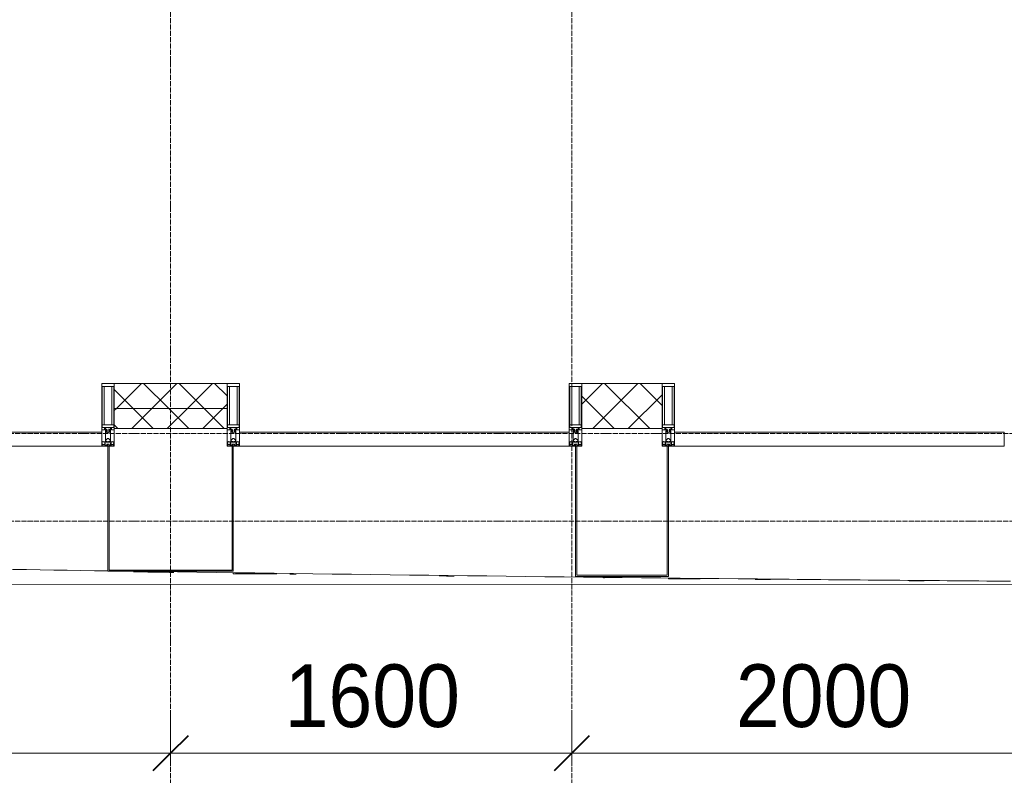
# Model space of a CAD drawing. Header units: millimetres. Extents: x 5617 to 125204, y 7718 to 237738.
# Tile 29 of 71: x 55937 to 59864, y 58536 to 61551. Entities that reach past the tile are written whole.
import ezdxf

# ---------------------------------------------------------------- set-up
doc = ezdxf.new("R2010")
doc.units = ezdxf.units.MM
doc.linetypes.add('ADSK_Линия сетки', pattern=[25, 20, -2.5, 0, -2.5])
doc.linetypes.add('Линия сетки', pattern=[25, 20, -2.5, 0, -2.5])
for name, color, linetype, lineweight in [('Импосты витража', 7, 'Continuous', 18), ('Колонны', 7, 'Continuous', 18), ('Оси', 7, 'Continuous', 9), ('Панели витража', 7, 'Continuous', 18), ('Размеры', 7, 'Continuous', 9), ('Размеры-100', 7, 'Continuous', 9), ('Стены разрез', 7, 'Continuous', 40), ('Стены штриховка', 7, 'Continuous', 40), ('Форма', 7, 'Continuous', 18), ('Формообразующий элемент-перекрытие', 7, 'Continuous', 18), ('Элементы узлов', 7, 'Continuous', 18)]:
    doc.layers.add(name, color=color, linetype=linetype, lineweight=lineweight)
doc.styles.add('Arial', font='arial.ttf', dxfattribs={"width": 0.9, "height": 250})
doc.dimstyles.new('Основной_2_5_мм', dxfattribs={"dimscale": 304.8, "dimtxt": 255.06485, "dimasz": 0.463911, "dimexe": 0.492126, "dimexo": 0.492126, "dimgap": 0.098425, "dimtad": 1, "dimdec": 0, "dimdsep": 46, "dimtxsty": 'Arial', "dimblk1": 'OBLIQUE', "dimblk2": 'OBLIQUE', "dimsah": 1, "dimcen": 0.09, "dimdle": 0.492126, "dimazin": 2, "dimtfac": 1, "dimtdec": 4, "dimtix": 1, "dimtmove": 0, "dimatfit": 3, "dimfxl": 1, "dimtvp": 1, "dimtolj": 1, "dimtzin": 0, "dimlwd": 20, "dimlwe": 20, "dimarcsym": 2})
pattern_1 = [(45, (0, 0), (-70.71068, 70.71068), []), (135, (0, 0), (-70.71068, -70.71068), [])]

# ---------------------------------------------------------------- blocks, each defined once
blk = doc.blocks.new('System Panel - A_PAN_Glass-6437755-МКСС_K3_L26__85_950_')
at = {"layer": 'Панели витража', "color": 254, "lineweight": 5, "true_color": 0xcccccc}
for p, q in [((657.5, 0), (-657.5, 0)), ((-657.5, 0), (-657.5, -55)), ((657.5, -55), (657.5, 0)), ((-657.5, -55), (657.5, -55))]:
    blk.add_line(p, q, dxfattribs=at)
blk = doc.blocks.new('Rectangular Mullion - 50Wx250H-2623690-МКСС_K3_L26__85_950_')
at = {"layer": 'Элементы узлов', "color": 254, "lineweight": 5, "true_color": 0xcccccc}
for p, q in [((-25, 65.2), (-25, 250)), ((-25, 250), (0, 250)), ((-23, 237.3), (0, 237.3)), ((-23, 237.3), (-23, 73.6)), ((-14.9, 84), (-14.9, 237.3)), ((25, 250), (0, 250)), ((23, 237.3), (0, 237.3)), ((14.9, 84), (14.9, 237.3)), ((23, 237.3), (23, 73.6)), ((25, 65.2), (25, 250)), ((0, 84), (-23, 84)), ((0, 84), (23, 84)), ((-14, 65.2), (-25, 65.2)), ((-0.5, 73.6), (-23, 73.6)), ((-14, 71.3), (-14, 65.2)), ((-10, 71.3), (-14, 71.3)), ((-10, 53), (-10, 71.3)), ((-8.7, 53), (-10, 53)), ((-10, 53), (-10, 17)), ((-8.7, 53), (-7, 54.7)), ((-7, 65.2), (-5.9, 67.3)), ((-7, 65.2), (-7, 54.7)), ((-4.1, 67.3), (-5.9, 67.3)), ((-4.1, 67.3), (-2.9, 65.1)), ((-2.9, 65.1), (-2.9, 54.6)), ((-1.3, 53), (-2.9, 54.6)), ((0, 53), (-1.3, 53)), ((0, 53), (1.3, 53)), ((0.5, 73.6), (23, 73.6)), ((1.3, 53), (2.9, 54.6)), ((4.1, 67.3), (2.9, 65.1)), ((2.9, 65.1), (2.9, 54.6)), ((4.1, 67.3), (5.9, 67.3)), ((7, 65.2), (5.9, 67.3)), ((7, 65.2), (7, 54.7)), ((8.7, 53), (7, 54.7)), ((8.7, 53), (10, 53)), ((10, 71.3), (14, 71.3)), ((10, 53), (10, 71.3)), ((10, 53), (10, 17)), ((14, 71.3), (14, 65.2)), ((14, 65.2), (25, 65.2)), ((-23.8, 14.6), (-25, 14.2)), ((-25, 0), (-25, 14.2)), ((-22.3, 17), (-23.8, 17)), ((-23.8, 17), (-23.8, 14.6)), ((-22.5, 10.6), (-23.8, 14.6)), ((-22.5, 10.6), (-23.7, 9.9)), ((-23.7, 1.3), (-23.7, 9.9)), ((-23.7, 1.3), (-11.8, 1.3)), ((-23.2, 10.2), (-22.5, 8)), ((-22.5, 8), (-22.5, 4.5)), ((-21.3, 4.5), (-22.5, 4.5)), ((-22.3, 17), (-22.3, 16)), ((-22.3, 16), (-21.3, 16)), ((-19, 17.6), (-21.3, 16)), ((-21.3, 4.5), (-21.3, 6.5)), ((-21.3, 6.5), (-14.2, 6.5)), ((-18.4, 16.6), (-19, 17.6)), ((-7.4, 16.6), (-18.4, 16.6)), ((-14.2, 6.5), (-14.2, 4.5)), ((-13.2, 4.5), (-14.2, 4.5)), ((-13.2, 4.5), (-12.2, 7.2)), ((-12.7, 7.6), (-11.3, 11.4)), ((-12.7, 7.6), (-11.8, 6.9)), ((-12.2, 9), (-12.2, 14.8)), ((-12.2, 14.8), (0, 14.8)), ((-11.8, 1.3), (-11.8, 6.9)), ((-10.5, 11.2), (-11.3, 11.4)), ((-10.5, 1.5), (-10.5, 11.2)), ((-4.8, 1.5), (-10.5, 1.5)), ((-10, 17), (-7.5, 17)), ((-8.5, 23), (-1.5, 30)), ((-8.5, 18.5), (-8.5, 23)), ((-7.5, 18.5), (-8.5, 18.5)), ((-7.5, 17), (-7.5, 18.5)), ((-7.4, 18), (-7.4, 16.6)), ((-2.6, 18), (-7.4, 18)), ((0, 8), (-4.8, 8)), ((-4.8, 1.5), (-4.8, 8)), ((-2.6, 18), (-2.6, 16.8)), ((-2.6, 16.8), (0, 16.8)), ((-1.5, 30), (0, 30)), ((1.5, 30), (0, 30)), ((2.6, 16.8), (0, 16.8)), ((0, 14.8), (0, 16.8)), ((0, 14.8), (0, 16.8)), ((12.2, 14.8), (0, 14.8)), ((0, 0), (0, 8)), ((0, 8), (4.8, 8)), ((0, 0), (0, 8)), ((8.5, 23), (1.5, 30)), ((2.6, 18), (2.6, 16.8)), ((2.6, 18), (7.4, 18)), ((4.8, 1.5), (4.8, 8)), ((4.8, 1.5), (10.5, 1.5)), ((7.4, 18), (7.4, 16.6)), ((7.4, 16.6), (18.4, 16.6)), ((7.5, 18.5), (8.5, 18.5)), ((7.5, 17), (7.5, 18.5)), ((10, 17), (7.5, 17)), ((8.5, 18.5), (8.5, 23)), ((10.5, 11.2), (11.3, 11.4)), ((10.5, 1.5), (10.5, 11.2)), ((12.7, 7.6), (11.3, 11.4)), ((12.7, 7.6), (11.8, 6.9)), ((11.8, 1.3), (11.8, 6.9)), ((23.7, 1.3), (11.8, 1.3)), ((12.2, 9), (12.2, 14.8)), ((13.2, 4.5), (12.2, 7.2)), ((13.2, 4.5), (14.2, 4.5)), ((21.3, 6.5), (14.2, 6.5)), ((14.2, 6.5), (14.2, 4.5)), ((18.4, 16.6), (19, 17.6)), ((19, 17.6), (21.3, 16)), ((22.3, 16), (21.3, 16)), ((21.3, 4.5), (21.3, 6.5)), ((21.3, 4.5), (22.5, 4.5)), ((22.3, 17), (22.3, 16)), ((22.3, 17), (23.8, 17)), ((22.5, 10.6), (23.8, 14.6)), ((22.5, 10.6), (23.7, 9.9)), ((23.2, 10.2), (22.5, 8)), ((22.5, 8), (22.5, 4.5)), ((23.7, 1.3), (23.7, 9.9)), ((23.8, 17), (23.8, 14.6)), ((23.8, 14.6), (25, 14.2)), ((25, 0), (25, 14.2)), ((-25, 0), (0, 0)), ((25, 0), (0, 0))]:
    blk.add_line(p, q, dxfattribs=at)
for centre, start, end in [((-0.5, 73.1), 360, 90), ((0.5, 73.1), 90, 180)]:
    blk.add_arc(centre, 0.5, start, end, dxfattribs=at)
blk = doc.blocks.new('Rectangular Mullion - R_StandardFrame_50Wx250H-V32-МКСС_K3_L26__85_950_')
at = {"layer": 'Импосты витража', "color": 254, "lineweight": 5, "true_color": 0xcccccc}
for p, q in [((-25, 0), (-25, 250)), ((-25, 250), (25, 250)), ((25, 250), (25, 0)), ((0, 0), (-25, 0)), ((25, 0), (5, 0))]:
    blk.add_line(p, q, dxfattribs=at)
blk = doc.blocks.new('Rectangular Mullion - R_StandardFrame_50Wx250H-4641129-МКСС_K3_L26__85_950_')
at = {"layer": 'Импосты витража', "color": 254, "lineweight": 5, "true_color": 0xcccccc}
for p, q in [((-25, 0), (-25, 250)), ((-25, 250), (25, 250)), ((25, 250), (25, 0)), ((-5, 0), (-25, 0)), ((25, 0), (0, 0))]:
    blk.add_line(p, q, dxfattribs=at)
blk = doc.blocks.new('A_OGR_PAN_Отлив - A_OGR_PAN_Отлив-5719178-МКСС_K3_L26__85_950_')
at = {"layer": 'Колонны', "color": 254, "lineweight": 5, "true_color": 0xcccccc}
for q in [(-682.5, -507.6), (-508.6, -510)]:
    blk.add_line((-682.5, -510), q, dxfattribs=at)
blk = doc.blocks.new('A_OGR_PAN_Отлив - A_OGR_PAN_Отлив-5711250-МКСС_K3_L26__85_950_')
at = {"layer": 'Колонны', "color": 254, "lineweight": 5, "true_color": 0xcccccc}
for q in [(-682.5, -528.7), (-555.2, -530)]:
    blk.add_line((-682.5, -530), q, dxfattribs=at)
blk = doc.blocks.new('A_SLK_PAN_Type1 - Прямой тип панели-5878866-МКСС_K3_L26__85_950_')
at = {"layer": 'Колонны', "color": 254, "lineweight": 5, "true_color": 0xcccccc}
for p, q in [((-180, 0), (-185, 0)), ((-185, 0), (-185, -520)), ((-180, -515), (-180, 0)), ((180, 0), (180, -515)), ((185, 0), (180, 0)), ((185, -520), (185, 0)), ((-185, -520), (185, -520)), ((180, -515), (-180, -515))]:
    blk.add_line(p, q, dxfattribs=at)
blk = doc.blocks.new('A_SLK_PAN_Type1 - Прямой тип панели-5878871-МКСС_K3_L26__85_950_')
at = {"layer": 'Колонны', "color": 254, "lineweight": 5, "true_color": 0xcccccc}
for p, q in [((-245, 0), (-250, 0)), ((-250, 0), (-250, -500)), ((-245, -495), (-245, 0)), ((245, 0), (245, -495)), ((250, 0), (245, 0)), ((250, -500), (250, 0)), ((-250, -500), (250, -500)), ((245, -495), (-245, -495))]:
    blk.add_line(p, q, dxfattribs=at)
blk = doc.blocks.new('135_SLK_K3_AR_FCD_rvt-1-МКСС_K3_L26__85_950_')
at = {"layer": 'Стены разрез', "lineweight": 5, "true_color": 0xcccccc}
h = blk.add_hatch(dxfattribs=at)
h.set_pattern_fill('FP_5', color=254, style=0, pattern_type=2)
h.set_pattern_definition(pattern_1)
h.paths.add_polyline_path([(93775, 60000), (93775, 60100), (93325, 60100), (93325, 60000)])
h = blk.add_hatch(dxfattribs=at)
h.set_pattern_fill('FP_5', color=254, style=0, pattern_type=2)
h.set_pattern_definition(pattern_1)
h.paths.add_polyline_path([(95510, 59920), (95510, 60100), (95190, 60100), (95190, 59920)])
h = blk.add_hatch(dxfattribs=at)
h.set_pattern_fill('FP_5', color=254, style=0, pattern_type=2)
h.set_pattern_definition(pattern_1)
h.paths.add_polyline_path([(93775, 59920), (93775, 60000), (93325, 60000), (93325, 59920)])
at = {"layer": 'Стены разрез', "color": 254, "lineweight": 9, "true_color": 0xcccccc}
for p, q in [((93775, 60100), (93325, 60100)), ((93325, 60100), (93325, 59920)), ((93775, 59920), (93775, 60100)), ((95510, 60100), (95190, 60100)), ((95190, 60100), (95190, 59920)), ((95510, 59920), (95510, 60100)), ((93325, 59920), (93775, 59920)), ((95190, 59920), (95510, 59920))]:
    blk.add_line(p, q, dxfattribs=at)
at = {"layer": 'Стены штриховка', "color": 254, "lineweight": 9, "true_color": 0xcccccc}
blk.add_line((93325, 60000), (93775, 60000), dxfattribs=at)
at = {"layer": 'Форма', "color": 254, "lineweight": 5, "true_color": 0xcccccc, "flags": 128}
blk.add_lwpolyline([(86061.9, 59298.7), (98142, 59297.5), (100095.3, 59296.7)], dxfattribs=at)
at = {"layer": 'Форма', "color": 254, "lineweight": 9, "true_color": 0xcccccc}
blk.add_open_spline([(91570.4, 59380), (92146.9, 59369.8), (92723.4, 59360.3), (93300, 59351.8)], degree=3, dxfattribs=at)
blk.add_open_spline([(93423.1, 59350), (94245.5, 59337.9), (95404.5, 59323.5), (96563.5, 59313.1), (96900, 59310.4)], degree=3, knots=[-0.6264204, -0.6264204, -0.6264204, -0.6264204, -0.575, -0.55396144, -0.55396144, -0.55396144, -0.55396144], dxfattribs=at)
at = {"layer": 'Формообразующий элемент-перекрытие', "color": 254, "lineweight": 5, "true_color": 0xcccccc}
for points, knots in [([(93562.9, 59345.7), (93516.8, 59346.3), (93463.3, 59347.1), (93409.7, 59347.9), (93402.3, 59348)], [0.620470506, 0.620470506, 0.620470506, 0.620470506, 0.623376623, 0.623845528, 0.623845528, 0.623845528, 0.623845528]), ([(95942.6, 59317.2), (95927.5, 59317.4), (95907, 59317.5), (95886.5, 59317.7), (95881.1, 59317.8)], [0.570479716, 0.570479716, 0.570479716, 0.570479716, 0.571428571, 0.571771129, 0.571771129, 0.571771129, 0.571771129])]:
    blk.add_open_spline(points, degree=3, knots=knots, dxfattribs=at)
for points in [[(94050.8, 59338.9), (94042.5, 59339.1), (94034.2, 59339.2), (94025.9, 59339.3)], [(94680.7, 59330.9), (94660.8, 59331.2), (94640.9, 59331.4), (94621, 59331.7)], [(95281, 59324), (95279.5, 59324), (95278, 59324), (95276.5, 59324)], [(96555.9, 59311.7), (96535.9, 59311.9), (96515.9, 59312.1), (96495.9, 59312.2)]]:
    blk.add_open_spline(points, degree=3, dxfattribs=at)
at = {"layer": 'Импосты витража', "color": 254, "lineweight": 5, "true_color": 0xcccccc, "extrusion": (0, 0, -1)}
for name, p in [('Rectangular Mullion - 50Wx250H-2623690-МКСС_K3_L26__85_950_', (-93300, 59850)), ('Rectangular Mullion - R_StandardFrame_50Wx250H-4641129-МКСС_K3_L26__85_950_', (-93300, 59850)), ('Rectangular Mullion - 50Wx250H-2623690-МКСС_K3_L26__85_950_', (-93800, 59850)), ('Rectangular Mullion - R_StandardFrame_50Wx250H-V32-МКСС_K3_L26__85_950_', (-93800, 59850)), ('Rectangular Mullion - 50Wx250H-2623690-МКСС_K3_L26__85_950_', (-95165, 59850)), ('Rectangular Mullion - R_StandardFrame_50Wx250H-4641129-МКСС_K3_L26__85_950_', (-95165, 59850)), ('Rectangular Mullion - 50Wx250H-2623690-МКСС_K3_L26__85_950_', (-95535, 59850)), ('Rectangular Mullion - R_StandardFrame_50Wx250H-V32-МКСС_K3_L26__85_950_', (-95535, 59850))]:
    blk.add_blockref(name, p, dxfattribs=at)
at = {"layer": 'Колонны', "color": 254, "lineweight": 5, "true_color": 0xcccccc}
for name, p in [('A_SLK_PAN_Type1 - Прямой тип панели-5878871-МКСС_K3_L26__85_950_', (93550, 59850)), ('A_SLK_PAN_Type1 - Прямой тип панели-5878866-МКСС_K3_L26__85_950_', (95350, 59850)), ('A_OGR_PAN_Отлив - A_OGR_PAN_Отлив-5719178-МКСС_K3_L26__85_950_', (94482.5, 59850)), ('A_OGR_PAN_Отлив - A_OGR_PAN_Отлив-5711250-МКСС_K3_L26__85_950_', (96217.5, 59850))]:
    blk.add_blockref(name, p, dxfattribs=at)
at = {"layer": 'Панели витража', "color": 254, "lineweight": 5, "true_color": 0xcccccc, "rotation": 180}
for p in [(92617.5, 59850), (94482.5, 59850), (96217.5, 59850)]:
    blk.add_blockref('System Panel - A_PAN_Glass-6437755-МКСС_K3_L26__85_950_', p, dxfattribs=at)
blk = doc.blocks.new('DIMBLOCK17-МКСС_K3_L26__85_950_')
at = {"layer": 'Размеры-100', "lineweight": 20, "transparency": 16777216}
for p, q in [((52939.2, 58624.2), (52939.2, 58774.2)), ((56539.2, 58624.2), (56539.2, 58774.2)), ((52939.2, 58624.2), (56539.2, 58624.2)), ((52939.2, 58624.2), (52939.2, 58574.1)), ((56539.2, 58624.2), (56539.2, 58574.1))]:
    blk.add_line(p, q, dxfattribs=at)
at = {"layer": 'Размеры-100', "lineweight": 40, "transparency": 16777216}
for p, q in [((52939.2, 58624.2), (53009.9, 58694.9)), ((56539.2, 58624.2), (56609.9, 58694.9)), ((52939.2, 58624.2), (52868.5, 58553.5)), ((56539.2, 58624.2), (56468.5, 58553.5))]:
    blk.add_line(p, q, dxfattribs=at)
at = {"layer": 'Размеры-100', "color": 0, "lineweight": 20, "transparency": 16777216, "insert": (54393.9, 58978.7), "char_height": 250, "width": 828.765, "attachment_point": 1, "line_spacing_factor": 0.941778, "style": 'Arial'}
blk.add_mtext('3600', dxfattribs=at)
blk = doc.blocks.new('_Oblique')
at = {"color": 0, "linetype": 'ByBlock', "lineweight": -2}
blk.add_line((-0.5, -0.5), (0.5, 0.5), dxfattribs=at)
blk = doc.blocks.new('DIMBLOCK18-МКСС_K3_L26__85_950_')
at = {"layer": 'Размеры-100', "lineweight": 20, "transparency": 16777216}
for p, q in [((56539.2, 58624.2), (56539.2, 58774.2)), ((58139.2, 58624.2), (58139.2, 58774.2)), ((56539.2, 58624.2), (58139.2, 58624.2)), ((56539.2, 58624.2), (56539.2, 58574.1)), ((58139.2, 58624.2), (58139.2, 58574.1))]:
    blk.add_line(p, q, dxfattribs=at)
at = {"layer": 'Размеры-100', "lineweight": 40, "transparency": 16777216}
for p, q in [((56539.2, 58624.2), (56609.9, 58694.9)), ((58139.2, 58624.2), (58209.9, 58694.9)), ((56539.2, 58624.2), (56468.5, 58553.5)), ((58139.2, 58624.2), (58068.5, 58553.5))]:
    blk.add_line(p, q, dxfattribs=at)
at = {"layer": 'Размеры-100', "color": 0, "lineweight": 20, "transparency": 16777216, "insert": (56993.9, 58978.7), "char_height": 250, "width": 828.765, "attachment_point": 1, "line_spacing_factor": 0.941778, "style": 'Arial'}
blk.add_mtext('1600', dxfattribs=at)
blk = doc.blocks.new('DIMBLOCK19-МКСС_K3_L26__85_950_')
at = {"layer": 'Размеры-100', "lineweight": 20, "transparency": 16777216}
for p, q in [((58139.2, 58624.2), (58139.2, 58774.2)), ((60139.2, 58624.2), (60139.2, 58774.2)), ((58139.2, 58624.2), (60139.2, 58624.2)), ((58139.2, 58624.2), (58139.2, 58574.1)), ((60139.2, 58624.2), (60139.2, 58574.1))]:
    blk.add_line(p, q, dxfattribs=at)
at = {"layer": 'Размеры-100', "lineweight": 40, "transparency": 16777216}
for p, q in [((58139.2, 58624.2), (58209.9, 58694.9)), ((60139.2, 58624.2), (60209.9, 58694.9)), ((58139.2, 58624.2), (58068.5, 58553.5)), ((60139.2, 58624.2), (60068.5, 58553.5))]:
    blk.add_line(p, q, dxfattribs=at)
at = {"layer": 'Размеры-100', "color": 0, "lineweight": 20, "transparency": 16777216, "insert": (58793.9, 58978.7), "char_height": 250, "width": 828.765, "attachment_point": 1, "line_spacing_factor": 0.941778, "style": 'Arial'}
blk.add_mtext('2000', dxfattribs=at)

msp = doc.modelspace()

# ---------------------------------------------------------------- linework, layer by layer
at = {"layer": 'Оси', "linetype": 'Линия сетки'}
for p, q in [((56539.2, 55989.9), (56539.2, 77400)), ((58139.2, 55989.9), (58139.2, 77400))]:
    msp.add_line(p, q, dxfattribs=at)
at = {"layer": 'Оси', "linetype": 'ADSK_Линия сетки'}
for p, q in [((87439.2, 59900), (28238.8, 59900)), ((87439.2, 59550), (26968.8, 59550))]:
    msp.add_line(p, q, dxfattribs=at)

# ---------------------------------------------------------------- block references
at = {"lineweight": 5}
msp.add_blockref('135_SLK_K3_AR_FCD_rvt-1-МКСС_K3_L26__85_950_', (-37010.8, 0), dxfattribs=at)

# ---------------------------------------------------------------- dimensions: what is measured, and where the dimension line sits
at = {"layer": 'Размеры', "lineweight": 20}
for base, p1, p2, override, picture, middle in [((56539.2, 58624.2), (52939.2, 58724.1), (56539.2, 58724.1), {"dimpost": '<>', "dimfxl": 3600}, 'DIMBLOCK17-МКСС_K3_L26__85_950_', (54739.2, 58781.9)), ((58139.2, 58624.2), (56539.2, 58724.1), (58139.2, 58724.1), {"dimpost": '<>', "dimfxl": 1600}, 'DIMBLOCK18-МКСС_K3_L26__85_950_', (57339.2, 58781.8)), ((60139.2, 58624.2), (58139.2, 58724.1), (60139.2, 58724.1), {"dimpost": '<>', "dimfxl": 2000}, 'DIMBLOCK19-МКСС_K3_L26__85_950_', (59139.2, 58781.8))]:
    dim = msp.add_linear_dim(base=base, p1=p1, p2=p2, dimstyle='Основной_2_5_мм', override=override, dxfattribs=at)
    dim.commit()
    dim.dimension.update_dxf_attribs({"geometry": picture, "text_midpoint": middle})

doc.saveas('drawing.dxf')
